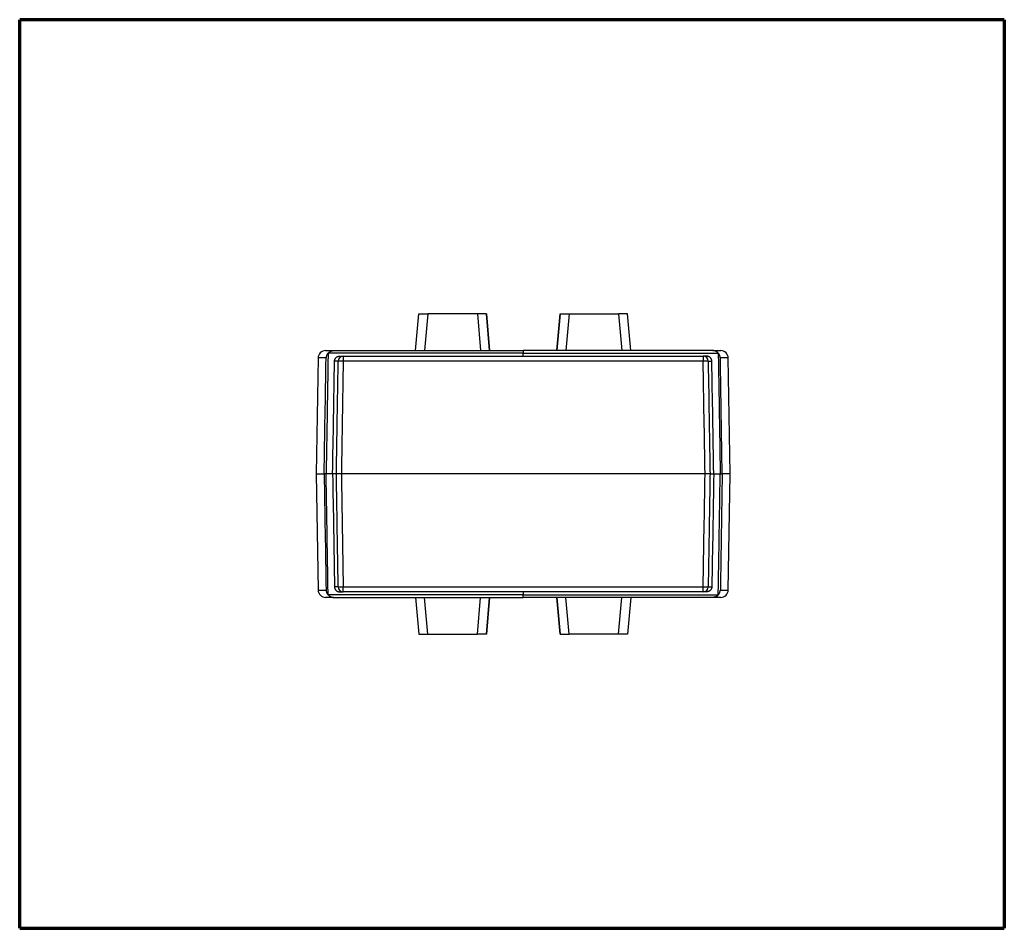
# Model space of a CAD drawing. Header units: millimetres. Extents: x 20 to 821, y 20 to 574.
# Tile 1 of 6: x 222 to 418, y 20 to 201. Entities that reach past the tile are written whole.
import ezdxf

# ---------------------------------------------------------------- set-up
doc = ezdxf.new("R2010")
doc.units = ezdxf.units.MM
doc.layers.add('1', color=7, linetype='Continuous', true_color=0xffffff)

msp = doc.modelspace()

# ---------------------------------------------------------------- linework, layer by layer
at = {"layer": '1', "color": 8, "linetype": 'Continuous', "lineweight": 70}
for p, q in [((221.5, 20), (221.5, 201.33)), ((418, 201.33), (221.5, 201.33)), ((418, 201.33), (418, 20)), ((221.5, 20), (418, 20))]:
    msp.add_line(p, q, dxfattribs=at)
at = {"layer": '1', "color": 18, "linetype": 'Continuous', "lineweight": 25}
for p, q in [((300.51, 135.3), (301.15, 142.63)), ((301.15, 142.63), (302.95, 142.63)), ((302.95, 142.63), (302.3, 135.3)), ((312.84, 142.63), (302.95, 142.63)), ((314.63, 142.63), (312.84, 142.63)), ((312.84, 142.63), (313.48, 135.3)), ((314.63, 142.63), (314.63, 142.63)), ((314.63, 142.63), (315.27, 135.3)), ((315.27, 135.3), (314.63, 142.63)), ((329.33, 142.63), (328.69, 135.3)), ((328.69, 135.3), (329.33, 142.63)), ((329.33, 142.63), (329.33, 142.63)), ((329.33, 142.63), (331.13, 142.63)), ((331.13, 142.63), (330.49, 135.3)), ((331.13, 142.63), (341.02, 142.63)), ((342.81, 142.63), (341.02, 142.63)), ((341.02, 142.63), (341.66, 135.3)), ((343.45, 135.3), (342.81, 142.63)), ((281.06, 133.82), (280.64, 110.67)), ((321.98, 134.8), (283.06, 134.8)), ((284.15, 135.3), (321.98, 135.3)), ((285.34, 134.18), (285.45, 134.18)), ((285.65, 134.18), (286.06, 134.18)), ((286.06, 134.18), (357.91, 134.18)), ((286.06, 134.18), (286.06, 133.2)), ((359.81, 135.3), (321.98, 135.3)), ((321.98, 134.8), (360.9, 134.8)), ((358.31, 134.18), (357.91, 134.18)), ((357.91, 134.18), (357.91, 133.2)), ((358.63, 134.18), (358.37, 134.18)), ((363.32, 110.67), (362.91, 133.82)), ((285.06, 133.2), (284.33, 133.2)), ((357.91, 133.2), (286.06, 133.2)), ((358.9, 133.2), (359.63, 133.2)), ((280.64, 110.67), (281.06, 87.51)), ((283.95, 110.67), (282.66, 110.67)), ((284.7, 110.67), (283.95, 110.67)), ((358.27, 110.67), (285.7, 110.67)), ((359.27, 110.67), (360.01, 110.67)), ((360.01, 110.67), (361.31, 110.67)), ((362.91, 87.51), (363.32, 110.67)), ((321.98, 86.53), (283.06, 86.53)), ((285.06, 88.14), (284.33, 88.14)), ((285.34, 87.15), (286.06, 87.15)), ((286.06, 87.15), (286.06, 88.14)), ((286.06, 88.14), (357.91, 88.14)), ((357.91, 87.15), (286.06, 87.15)), ((321.98, 86.53), (360.9, 86.53)), ((357.91, 87.15), (357.91, 88.14)), ((358.63, 87.15), (357.91, 87.15)), ((358.9, 88.14), (359.63, 88.14)), ((284.15, 86.04), (321.98, 86.04)), ((300.51, 86.04), (301.15, 78.7)), ((302.95, 78.7), (302.3, 86.04)), ((312.84, 78.7), (313.48, 86.04)), ((314.63, 78.7), (315.27, 86.04)), ((315.27, 86.04), (314.63, 78.7)), ((359.81, 86.04), (321.98, 86.04)), ((329.33, 78.7), (328.69, 86.04)), ((328.69, 86.04), (329.33, 78.7)), ((331.13, 78.7), (330.49, 86.04)), ((341.02, 78.7), (341.66, 86.04)), ((343.45, 86.04), (342.81, 78.7)), ((301.15, 78.7), (302.95, 78.7)), ((302.95, 78.7), (312.84, 78.7)), ((314.63, 78.7), (312.84, 78.7)), ((314.63, 78.7), (314.63, 78.7)), ((329.33, 78.7), (329.33, 78.7)), ((329.33, 78.7), (331.13, 78.7)), ((341.02, 78.7), (331.13, 78.7)), ((342.81, 78.7), (341.02, 78.7))]:
    msp.add_line(p, q, dxfattribs=at)
for centre, major_axis, ratio, start_param, end_param in [((282.55, 133.8), (0, 1.5), 1, 0.000029, 1.555011), ((286.06, 133.18), (0, -1), 0.99747, 3.141593, 4.694936), ((357.91, 133.18), (0, 1), 0.99747, 4.729842, 6.283185), ((361.41, 133.8), (0, -1.5), 1, 1.589939, 3.141572), ((286.06, 133.18), (1, -0.016), 0.01745, 1.57108, 3.070441), ((357.91, 133.18), (-1, -0.016), 0.01745, 3.212744, 4.712105), ((282.55, 87.54), (0, 1.5), 1, 1.589629, 3.141564), ((286.06, 88.15), (0, -1), 0.99747, 4.729842, 6.283185), ((286.06, 88.15), (-1, -0.016), 0.01745, 0.071152, 1.570513), ((357.91, 88.15), (0, 1), 0.99747, 3.141593, 4.694936), ((357.91, 88.15), (1, -0.016), 0.01745, 4.712673, 6.212034), ((361.41, 87.54), (0, -1.5), 1, 0.000029, 1.555011)]:
    msp.add_ellipse(centre, major_axis=major_axis, ratio=ratio, start_param=start_param, end_param=end_param, dxfattribs=at)
for points, knots in [([(282.64, 133.82), (282.12, 133.82), (281.74, 133.82), (281.34, 133.82), (281.24, 133.82), (281.14, 133.82), (281.1, 133.82), (281.07, 133.82), (281.06, 133.82), (281.06, 133.82), (281.06, 133.82), (281.06, 133.82), (281.06, 133.82)], [0, 0, 0, 0, 0.48647, 0.48647, 0.729705, 0.729705, 0.851322, 0.912131, 0.912131, 0.972939, 0.972939, 1, 1, 1, 1]), ([(282.55, 135.3), (282.55, 135.3), (282.56, 135.3), (282.56, 135.3), (282.56, 135.3), (282.57, 135.3), (282.59, 135.3), (282.69, 135.3), (282.84, 135.3), (283.24, 135.3), (283.63, 135.3), (284.15, 135.3)], [0, 0, 0, 0, 0.023282, 0.023282, 0.084327, 0.084327, 0.145372, 0.267462, 0.511641, 0.511641, 1, 1, 1, 1]), ([(283.05, 134.8), (283.02, 134.76), (282.99, 134.72), (282.93, 134.65), (282.91, 134.61), (282.87, 134.55), (282.86, 134.53), (282.83, 134.49), (282.82, 134.47), (282.79, 134.41), (282.77, 134.37), (282.72, 134.24), (282.7, 134.16), (282.67, 134.03), (282.66, 133.99), (282.65, 133.93), (282.64, 133.9), (282.64, 133.86), (282.64, 133.84), (282.64, 133.83), (282.64, 133.82)], [0, 0, 0, 0, 0.125, 0.125, 0.25, 0.25, 0.3125, 0.3125, 0.375, 0.375, 0.5, 0.5, 0.75, 0.75, 0.875, 0.875, 0.9375, 0.96875, 0.96875, 1, 1, 1, 1]), ([(283.06, 134.8), (283.1, 134.84), (283.14, 134.88), (283.22, 134.95), (283.26, 134.98), (283.32, 135.03), (283.34, 135.05), (283.39, 135.07), (283.41, 135.09), (283.48, 135.13), (283.52, 135.15), (283.59, 135.18), (283.62, 135.19), (283.67, 135.21), (283.69, 135.22), (283.76, 135.24), (283.81, 135.25), (283.91, 135.27), (283.96, 135.28), (284.03, 135.29), (284.05, 135.29), (284.09, 135.29), (284.1, 135.29), (284.13, 135.29), (284.14, 135.3), (284.15, 135.3)], [0, 0, 0, 0, 0.125, 0.125, 0.25, 0.25, 0.3125, 0.3125, 0.375, 0.375, 0.5, 0.5, 0.5625, 0.5625, 0.625, 0.625, 0.75, 0.75, 0.875, 0.875, 0.9375, 0.9375, 0.96875, 0.96875, 1, 1, 1, 1]), ([(284.33, 133.2), (284.34, 133.26), (284.34, 133.33), (284.36, 133.42), (284.37, 133.45), (284.39, 133.5), (284.39, 133.52), (284.4, 133.55), (284.41, 133.56), (284.44, 133.64), (284.47, 133.69), (284.52, 133.76), (284.53, 133.77), (284.55, 133.8), (284.56, 133.81), (284.59, 133.85), (284.62, 133.87), (284.69, 133.94), (284.74, 133.98), (284.8, 134.03), (284.82, 134.03), (284.85, 134.05), (284.89, 134.07), (284.96, 134.11), (285.02, 134.13), (285.07, 134.14), (285.08, 134.15), (285.12, 134.15), (285.13, 134.16), (285.21, 134.17), (285.28, 134.18), (285.34, 134.18)], [0, 0, 0, 0, 0.125, 0.125, 0.1875, 0.1875, 0.21875, 0.21875, 0.25, 0.25, 0.375, 0.375, 0.40625, 0.40625, 0.4375, 0.4375, 0.5, 0.5, 0.625, 0.625, 0.65625, 0.65625, 0.6875, 0.75, 0.8125, 0.8125, 0.84375, 0.84375, 0.875, 0.875, 1, 1, 1, 1]), ([(321.98, 135.3), (321.98, 135.3), (321.98, 135.29), (321.98, 135.28), (321.98, 135.28), (321.98, 135.27), (321.98, 135.26), (321.98, 135.25), (321.98, 135.23), (321.98, 135.2), (321.98, 135.19), (321.98, 135.17), (321.98, 135.16), (321.98, 135.13), (321.98, 135.1), (321.98, 135.06), (321.98, 135.05), (321.98, 135.02), (321.98, 134.99), (321.98, 134.96), (321.98, 134.93), (321.98, 134.92), (321.98, 134.87), (321.98, 134.84), (321.98, 134.8)], [0, 0, 0, 0, 0.125, 0.125, 0.1875, 0.1875, 0.25, 0.25, 0.375, 0.375, 0.4375, 0.4375, 0.5, 0.5, 0.625, 0.625, 0.6875, 0.6875, 0.75, 0.8125, 0.8125, 0.875, 0.875, 1, 1, 1, 1]), ([(358.37, 134.18), (358.37, 134.18), (358.38, 134.18), (358.38, 134.18), (358.38, 134.18), (358.38, 134.18), (358.39, 134.18), (358.39, 134.18), (358.39, 134.18), (358.39, 134.18), (358.39, 134.18), (358.39, 134.18), (358.39, 134.18), (358.39, 134.18), (358.39, 134.18), (358.39, 134.18), (358.39, 134.18), (358.39, 134.18), (358.39, 134.18), (358.39, 134.18), (358.39, 134.18), (358.39, 134.18), (358.39, 134.18), (358.38, 134.18), (358.38, 134.18), (358.38, 134.18), (358.38, 134.18), (358.38, 134.18), (358.37, 134.18), (358.37, 134.18), (358.37, 134.18), (358.36, 134.18), (358.36, 134.18), (358.35, 134.18), (358.35, 134.18), (358.35, 134.18), (358.34, 134.18), (358.34, 134.18), (358.33, 134.18), (358.33, 134.18), (358.32, 134.18), (358.32, 134.18), (358.31, 134.18)], [0, 0, 0, 0, 0.025184, 0.05034, 0.075468, 0.100572, 0.125652, 0.15071, 0.175746, 0.200764, 0.225763, 0.250746, 0.275714, 0.300669, 0.325611, 0.350543, 0.375467, 0.400382, 0.425292, 0.450197, 0.475099, 0.5, 0.524901, 0.549803, 0.574708, 0.599618, 0.624533, 0.649457, 0.674389, 0.699331, 0.724286, 0.749254, 0.774237, 0.799236, 0.824254, 0.84929, 0.874348, 0.899428, 0.924532, 0.94966, 0.974816, 1, 1, 1, 1]), ([(359.63, 133.2), (359.63, 133.26), (359.62, 133.33), (359.6, 133.42), (359.59, 133.45), (359.58, 133.5), (359.57, 133.52), (359.56, 133.55), (359.56, 133.56), (359.52, 133.64), (359.49, 133.69), (359.45, 133.76), (359.44, 133.77), (359.42, 133.8), (359.41, 133.81), (359.37, 133.85), (359.35, 133.87), (359.28, 133.94), (359.23, 133.98), (359.16, 134.03), (359.15, 134.03), (359.12, 134.05), (359.08, 134.07), (359, 134.11), (358.94, 134.13), (358.9, 134.14), (358.88, 134.15), (358.85, 134.15), (358.83, 134.16), (358.76, 134.17), (358.69, 134.18), (358.63, 134.18)], [0, 0, 0, 0, 0.125, 0.125, 0.1875, 0.1875, 0.21875, 0.21875, 0.25, 0.25, 0.375, 0.375, 0.40625, 0.40625, 0.4375, 0.4375, 0.5, 0.5, 0.625, 0.625, 0.65625, 0.65625, 0.6875, 0.75, 0.8125, 0.8125, 0.84375, 0.84375, 0.875, 0.875, 1, 1, 1, 1]), ([(359.81, 135.3), (360.33, 135.3), (360.73, 135.3), (361.13, 135.3), (361.23, 135.3), (361.33, 135.3), (361.37, 135.3), (361.4, 135.3), (361.41, 135.3), (361.41, 135.3), (361.41, 135.3), (361.41, 135.3), (361.41, 135.3)], [0, 0, 0, 0, 0.488355, 0.488355, 0.732533, 0.732533, 0.854621, 0.915666, 0.915666, 0.97671, 0.97671, 1, 1, 1, 1]), ([(360.9, 134.8), (360.87, 134.84), (360.83, 134.88), (360.75, 134.95), (360.71, 134.98), (360.64, 135.03), (360.62, 135.05), (360.58, 135.07), (360.56, 135.09), (360.49, 135.13), (360.44, 135.15), (360.37, 135.18), (360.35, 135.19), (360.3, 135.21), (360.28, 135.22), (360.21, 135.24), (360.16, 135.25), (360.06, 135.27), (360.01, 135.28), (359.94, 135.29), (359.91, 135.29), (359.87, 135.29), (359.86, 135.29), (359.84, 135.29), (359.83, 135.3), (359.81, 135.3)], [0, 0, 0, 0, 0.125, 0.125, 0.25, 0.25, 0.3125, 0.3125, 0.375, 0.375, 0.5, 0.5, 0.5625, 0.5625, 0.625, 0.625, 0.75, 0.75, 0.875, 0.875, 0.9375, 0.9375, 0.96875, 0.96875, 1, 1, 1, 1]), ([(361.33, 133.82), (361.33, 133.83), (361.33, 133.84), (361.32, 133.86), (361.32, 133.9), (361.32, 133.93), (361.31, 133.99), (361.3, 134.03), (361.27, 134.16), (361.24, 134.24), (361.19, 134.37), (361.17, 134.41), (361.14, 134.47), (361.13, 134.49), (361.11, 134.53), (361.1, 134.55), (361.06, 134.61), (361.03, 134.65), (360.98, 134.72), (360.94, 134.76), (360.91, 134.8)], [0, 0, 0, 0, 0.03125, 0.03125, 0.0625, 0.125, 0.125, 0.25, 0.25, 0.5, 0.5, 0.625, 0.625, 0.6875, 0.6875, 0.75, 0.75, 0.875, 0.875, 1, 1, 1, 1]), ([(362.91, 133.82), (362.91, 133.82), (362.91, 133.82), (362.91, 133.82), (362.9, 133.82), (362.86, 133.82), (362.82, 133.82), (362.76, 133.82), (362.72, 133.82), (362.69, 133.82), (362.62, 133.82), (362.56, 133.82), (362.23, 133.82), (361.84, 133.82), (361.33, 133.82)], [0, 0, 0, 0, 0.025693, 0.025693, 0.147481, 0.147481, 0.26927, 0.330164, 0.330164, 0.391058, 0.391058, 0.512846, 0.512846, 1, 1, 1, 1]), ([(284.7, 110.67), (284.71, 111.33), (284.72, 112), (284.77, 115.33), (284.82, 118), (284.93, 124.84), (285, 129.02), (285.06, 133.2)], [0, 0, 0, 0, 0.088743, 0.088743, 0.443717, 0.443717, 1, 1, 1, 1]), ([(358.9, 133.2), (358.91, 132.53), (358.92, 131.86), (358.98, 128.53), (359.02, 125.87), (359.13, 119.02), (359.2, 114.84), (359.27, 110.67)], [0, 0, 0, 0, 0.088743, 0.088743, 0.443717, 0.443717, 1, 1, 1, 1]), ([(280.64, 110.67), (280.64, 110.67), (280.65, 110.67), (280.95, 110.67), (281.74, 110.67), (282.26, 110.67)], [0, 0, 0, 0, 0.03234, 0.51617, 1, 1, 1, 1]), ([(282.66, 110.67), (282.63, 110.67), (282.58, 110.67), (282.53, 110.67), (282.5, 110.67), (282.48, 110.67), (282.46, 110.67), (282.45, 110.67), (282.42, 110.67), (282.4, 110.67), (282.37, 110.67), (282.36, 110.67), (282.35, 110.67), (282.34, 110.67), (282.32, 110.67), (282.31, 110.67), (282.29, 110.67), (282.29, 110.67), (282.28, 110.67), (282.27, 110.67), (282.26, 110.67), (282.26, 110.67), (282.26, 110.67)], [0, 0, 0, 0, 0.125, 0.25, 0.25, 0.3125, 0.3125, 0.375, 0.375, 0.5, 0.5, 0.5625, 0.5625, 0.625, 0.625, 0.75, 0.75, 0.8125, 0.8125, 0.875, 0.875, 1, 1, 1, 1]), ([(285.7, 110.67), (285.63, 110.67), (285.57, 110.67), (285.48, 110.67), (285.45, 110.67), (285.4, 110.67), (285.39, 110.67), (285.36, 110.67), (285.34, 110.67), (285.27, 110.67), (285.22, 110.67), (285.14, 110.67), (285.11, 110.67), (285.07, 110.67), (285.06, 110.67), (285.04, 110.67), (285.03, 110.67), (284.97, 110.67), (284.93, 110.67), (284.88, 110.67), (284.87, 110.67), (284.85, 110.67), (284.85, 110.67), (284.82, 110.67), (284.81, 110.67), (284.77, 110.67), (284.75, 110.67), (284.72, 110.67), (284.71, 110.67), (284.7, 110.67), (284.7, 110.67), (284.7, 110.67)], [0, 0, 0, 0, 0.125, 0.125, 0.1875, 0.1875, 0.21875, 0.21875, 0.25, 0.25, 0.375, 0.375, 0.4375, 0.4375, 0.46875, 0.46875, 0.5, 0.5, 0.625, 0.625, 0.65625, 0.65625, 0.6875, 0.6875, 0.75, 0.75, 0.875, 0.875, 0.9375, 0.9375, 1, 1, 1, 1]), ([(285.06, 88.14), (285.05, 88.8), (285.04, 89.47), (284.99, 92.8), (284.95, 95.47), (284.83, 102.31), (284.77, 106.49), (284.7, 110.67)], [0, 0, 0, 0, 0.088743, 0.088743, 0.443717, 0.443717, 1, 1, 1, 1]), ([(359.27, 110.67), (359.26, 110.67), (359.25, 110.67), (359.23, 110.67), (359.22, 110.67), (359.2, 110.67), (359.2, 110.67), (359.19, 110.67), (359.18, 110.67), (359.15, 110.67), (359.11, 110.67), (359.06, 110.67), (359.04, 110.67), (359.01, 110.67), (359, 110.67), (358.98, 110.67), (358.96, 110.67), (358.91, 110.67), (358.86, 110.67), (358.79, 110.67), (358.78, 110.67), (358.75, 110.67), (358.74, 110.67), (358.7, 110.67), (358.67, 110.67), (358.58, 110.67), (358.52, 110.67), (358.43, 110.67), (358.4, 110.67), (358.33, 110.67), (358.3, 110.67), (358.27, 110.67)], [0, 0, 0, 0, 0.125, 0.125, 0.1875, 0.1875, 0.21875, 0.21875, 0.25, 0.25, 0.375, 0.375, 0.4375, 0.4375, 0.46875, 0.46875, 0.5, 0.5, 0.625, 0.625, 0.65625, 0.65625, 0.6875, 0.6875, 0.75, 0.75, 0.875, 0.875, 0.9375, 0.9375, 1, 1, 1, 1]), ([(359.27, 110.67), (359.26, 110), (359.25, 109.33), (359.19, 106), (359.15, 103.34), (359.04, 96.49), (358.97, 92.31), (358.9, 88.14)], [0, 0, 0, 0, 0.088743, 0.088743, 0.443717, 0.443717, 1, 1, 1, 1]), ([(361.31, 110.67), (361.34, 110.67), (361.39, 110.67), (361.44, 110.67), (361.47, 110.67), (361.48, 110.67), (361.51, 110.67), (361.52, 110.67), (361.55, 110.67), (361.57, 110.67), (361.59, 110.67), (361.6, 110.67), (361.62, 110.67), (361.63, 110.67), (361.65, 110.67), (361.66, 110.67), (361.68, 110.67), (361.68, 110.67), (361.69, 110.67), (361.69, 110.67), (361.7, 110.67), (361.71, 110.67), (361.71, 110.67)], [0, 0, 0, 0, 0.125, 0.25, 0.25, 0.3125, 0.3125, 0.375, 0.375, 0.5, 0.5, 0.5625, 0.5625, 0.625, 0.625, 0.75, 0.75, 0.8125, 0.8125, 0.875, 0.875, 1, 1, 1, 1]), ([(363.32, 110.67), (363.32, 110.67), (363.32, 110.67), (363.32, 110.67), (363.32, 110.67), (363.3, 110.67), (363.16, 110.67), (362.62, 110.67), (362.23, 110.67), (361.71, 110.67)], [0, 0, 0, 0, 0.001297, 0.001297, 0.03156, 0.03156, 0.51578, 0.51578, 1, 1, 1, 1]), ([(281.06, 87.51), (281.06, 87.51), (281.06, 87.51), (281.06, 87.51), (281.06, 87.51), (281.07, 87.51), (281.1, 87.51), (281.14, 87.51), (281.2, 87.51), (281.25, 87.51), (281.35, 87.51), (281.41, 87.51), (281.74, 87.51), (282.12, 87.51), (282.64, 87.51)], [0, 0, 0, 0, 0.025688, 0.025688, 0.086583, 0.086583, 0.147477, 0.269266, 0.269266, 0.391055, 0.391055, 0.512844, 0.512844, 1, 1, 1, 1]), ([(282.64, 87.51), (282.64, 87.5), (282.64, 87.49), (282.64, 87.47), (282.64, 87.44), (282.65, 87.41), (282.66, 87.34), (282.67, 87.3), (282.7, 87.17), (282.72, 87.09), (282.77, 86.97), (282.79, 86.93), (282.82, 86.86), (282.83, 86.84), (282.86, 86.8), (282.87, 86.78), (282.91, 86.73), (282.93, 86.69), (282.99, 86.61), (283.02, 86.57), (283.05, 86.54)], [0, 0, 0, 0, 0.03125, 0.03125, 0.0625, 0.125, 0.125, 0.25, 0.25, 0.5, 0.5, 0.625, 0.625, 0.6875, 0.6875, 0.75, 0.75, 0.875, 0.875, 1, 1, 1, 1]), ([(283.06, 86.53), (283.1, 86.49), (283.14, 86.45), (283.22, 86.38), (283.26, 86.35), (283.32, 86.3), (283.34, 86.29), (283.39, 86.26), (283.41, 86.25), (283.48, 86.21), (283.52, 86.18), (283.59, 86.15), (283.62, 86.14), (283.67, 86.12), (283.69, 86.12), (283.76, 86.09), (283.81, 86.08), (283.91, 86.06), (283.96, 86.05), (284.03, 86.04), (284.05, 86.04), (284.09, 86.04), (284.1, 86.04), (284.13, 86.04), (284.14, 86.04), (284.15, 86.04)], [0, 0, 0, 0, 0.125, 0.125, 0.25, 0.25, 0.3125, 0.3125, 0.375, 0.375, 0.5, 0.5, 0.5625, 0.5625, 0.625, 0.625, 0.75, 0.75, 0.875, 0.875, 0.9375, 0.9375, 0.96875, 0.96875, 1, 1, 1, 1]), ([(284.33, 88.14), (284.34, 88.07), (284.34, 88.01), (284.36, 87.91), (284.37, 87.88), (284.39, 87.83), (284.39, 87.82), (284.4, 87.79), (284.41, 87.77), (284.44, 87.7), (284.47, 87.64), (284.52, 87.57), (284.53, 87.56), (284.55, 87.53), (284.56, 87.52), (284.59, 87.48), (284.62, 87.46), (284.69, 87.39), (284.74, 87.35), (284.8, 87.31), (284.82, 87.3), (284.85, 87.28), (284.89, 87.26), (284.96, 87.23), (285.02, 87.2), (285.07, 87.19), (285.08, 87.19), (285.12, 87.18), (285.13, 87.18), (285.21, 87.16), (285.28, 87.15), (285.34, 87.15)], [0, 0, 0, 0, 0.125, 0.125, 0.1875, 0.1875, 0.21875, 0.21875, 0.25, 0.25, 0.375, 0.375, 0.40625, 0.40625, 0.4375, 0.4375, 0.5, 0.5, 0.625, 0.625, 0.65625, 0.65625, 0.6875, 0.75, 0.8125, 0.8125, 0.84375, 0.84375, 0.875, 0.875, 1, 1, 1, 1]), ([(321.98, 86.04), (321.98, 86.04), (321.98, 86.04), (321.98, 86.05), (321.98, 86.05), (321.98, 86.06), (321.98, 86.07), (321.98, 86.09), (321.98, 86.1), (321.98, 86.13), (321.98, 86.14), (321.98, 86.16), (321.98, 86.17), (321.98, 86.2), (321.98, 86.23), (321.98, 86.27), (321.98, 86.28), (321.98, 86.31), (321.98, 86.34), (321.98, 86.37), (321.98, 86.4), (321.98, 86.42), (321.98, 86.46), (321.98, 86.5), (321.98, 86.53)], [0, 0, 0, 0, 0.125, 0.125, 0.1875, 0.1875, 0.25, 0.25, 0.375, 0.375, 0.4375, 0.4375, 0.5, 0.5, 0.625, 0.625, 0.6875, 0.6875, 0.75, 0.8125, 0.8125, 0.875, 0.875, 1, 1, 1, 1]), ([(359.63, 88.14), (359.63, 88.07), (359.62, 88.01), (359.6, 87.91), (359.59, 87.88), (359.58, 87.83), (359.57, 87.82), (359.56, 87.79), (359.56, 87.77), (359.52, 87.7), (359.49, 87.64), (359.45, 87.57), (359.44, 87.56), (359.42, 87.53), (359.41, 87.52), (359.37, 87.48), (359.35, 87.46), (359.28, 87.39), (359.23, 87.35), (359.16, 87.31), (359.15, 87.3), (359.12, 87.28), (359.08, 87.26), (359, 87.23), (358.94, 87.2), (358.9, 87.19), (358.88, 87.19), (358.85, 87.18), (358.83, 87.18), (358.76, 87.16), (358.69, 87.15), (358.63, 87.15)], [0, 0, 0, 0, 0.125, 0.125, 0.1875, 0.1875, 0.21875, 0.21875, 0.25, 0.25, 0.375, 0.375, 0.40625, 0.40625, 0.4375, 0.4375, 0.5, 0.5, 0.625, 0.625, 0.65625, 0.65625, 0.6875, 0.75, 0.8125, 0.8125, 0.84375, 0.84375, 0.875, 0.875, 1, 1, 1, 1]), ([(360.9, 86.53), (360.87, 86.49), (360.83, 86.45), (360.75, 86.38), (360.71, 86.35), (360.64, 86.3), (360.62, 86.29), (360.58, 86.26), (360.56, 86.25), (360.49, 86.21), (360.44, 86.18), (360.37, 86.15), (360.35, 86.14), (360.3, 86.12), (360.28, 86.12), (360.21, 86.09), (360.16, 86.08), (360.06, 86.06), (360.01, 86.05), (359.94, 86.04), (359.91, 86.04), (359.87, 86.04), (359.86, 86.04), (359.84, 86.04), (359.83, 86.04), (359.81, 86.04)], [0, 0, 0, 0, 0.125, 0.125, 0.25, 0.25, 0.3125, 0.3125, 0.375, 0.375, 0.5, 0.5, 0.5625, 0.5625, 0.625, 0.625, 0.75, 0.75, 0.875, 0.875, 0.9375, 0.9375, 0.96875, 0.96875, 1, 1, 1, 1]), ([(360.91, 86.54), (360.94, 86.57), (360.98, 86.61), (361.03, 86.69), (361.06, 86.73), (361.1, 86.78), (361.11, 86.8), (361.13, 86.84), (361.14, 86.86), (361.17, 86.93), (361.19, 86.97), (361.24, 87.09), (361.27, 87.17), (361.3, 87.3), (361.31, 87.34), (361.32, 87.41), (361.32, 87.44), (361.32, 87.47), (361.33, 87.49), (361.33, 87.5), (361.33, 87.51)], [0, 0, 0, 0, 0.125, 0.125, 0.25, 0.25, 0.3125, 0.3125, 0.375, 0.375, 0.5, 0.5, 0.75, 0.75, 0.875, 0.875, 0.9375, 0.96875, 0.96875, 1, 1, 1, 1]), ([(361.33, 87.51), (361.84, 87.51), (362.23, 87.51), (362.63, 87.51), (362.73, 87.51), (362.83, 87.51), (362.87, 87.51), (362.89, 87.51), (362.91, 87.51), (362.91, 87.51), (362.91, 87.51), (362.91, 87.51), (362.91, 87.51)], [0, 0, 0, 0, 0.48647, 0.48647, 0.729705, 0.729705, 0.851322, 0.912131, 0.912131, 0.972939, 0.972939, 1, 1, 1, 1]), ([(284.15, 86.04), (283.63, 86.04), (283.24, 86.04), (282.84, 86.04), (282.74, 86.04), (282.63, 86.04), (282.59, 86.04), (282.57, 86.04), (282.56, 86.04), (282.56, 86.04), (282.56, 86.04), (282.55, 86.04), (282.55, 86.04)], [0, 0, 0, 0, 0.488359, 0.488359, 0.732538, 0.732538, 0.854628, 0.915673, 0.915673, 0.976718, 0.976718, 1, 1, 1, 1]), ([(361.41, 86.04), (361.41, 86.04), (361.41, 86.04), (361.41, 86.04), (361.41, 86.04), (361.4, 86.04), (361.37, 86.04), (361.28, 86.04), (361.13, 86.04), (360.73, 86.04), (360.33, 86.04), (359.81, 86.04)], [0, 0, 0, 0, 0.023282, 0.023282, 0.084327, 0.084327, 0.145372, 0.267462, 0.511641, 0.511641, 1, 1, 1, 1])]:
    msp.add_open_spline(points, degree=3, knots=knots, dxfattribs=at)
for points in [[(282.26, 110.67), (282.32, 114.53), (282.45, 122.24), (282.58, 129.96), (282.64, 133.82)], [(283.05, 134.8), (282.99, 130.77), (282.86, 122.73), (282.72, 114.69), (282.66, 110.67)], [(283.06, 134.8), (283.06, 134.8), (283.06, 134.8), (283.05, 134.8)], [(321.98, 134.18), (321.98, 134.39), (321.98, 134.6), (321.98, 134.8)], [(360.91, 134.8), (360.91, 134.8), (360.91, 134.8), (360.9, 134.8)], [(360.91, 134.8), (360.98, 130.77), (361.11, 122.73), (361.24, 114.69), (361.31, 110.67)], [(361.71, 110.67), (361.64, 114.53), (361.52, 122.24), (361.39, 129.96), (361.33, 133.82)], [(283.95, 110.67), (284.08, 118.18), (284.21, 125.69), (284.33, 133.2)], [(286.06, 133.2), (285.94, 125.69), (285.82, 118.18), (285.7, 110.67)], [(358.27, 110.67), (358.15, 118.18), (358.03, 125.69), (357.91, 133.2)], [(360.01, 110.67), (359.89, 118.18), (359.76, 125.69), (359.63, 133.2)], [(282.26, 110.67), (282.32, 106.81), (282.45, 99.09), (282.58, 91.37), (282.64, 87.51)], [(283.05, 86.54), (282.99, 90.56), (282.86, 98.6), (282.72, 106.65), (282.66, 110.67)], [(283.95, 110.67), (284.08, 103.16), (284.21, 95.65), (284.33, 88.14)], [(285.7, 110.67), (285.82, 103.16), (285.94, 95.65), (286.06, 88.14)], [(357.91, 88.14), (358.03, 95.65), (358.15, 103.16), (358.27, 110.67)], [(360.01, 110.67), (359.89, 103.16), (359.76, 95.65), (359.63, 88.14)], [(360.91, 86.54), (360.98, 90.56), (361.11, 98.6), (361.24, 106.65), (361.31, 110.67)], [(361.71, 110.67), (361.64, 106.81), (361.52, 99.09), (361.39, 91.37), (361.33, 87.51)], [(283.05, 86.54), (283.06, 86.54), (283.06, 86.53), (283.06, 86.53)], [(321.98, 87.15), (321.98, 86.95), (321.98, 86.74), (321.98, 86.53)], [(360.9, 86.53), (360.91, 86.53), (360.91, 86.54), (360.91, 86.54)]]:
    msp.add_open_spline(points, degree=3, dxfattribs=at)

doc.saveas('drawing.dxf')
